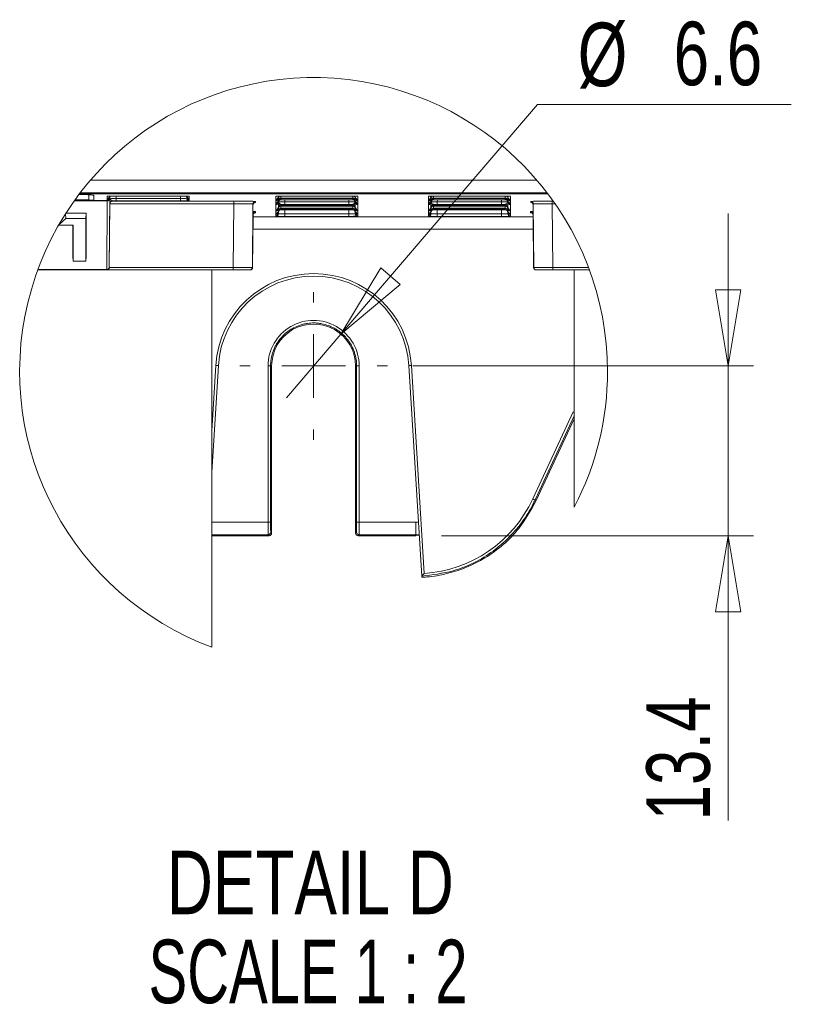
# Model space of a CAD drawing. Header units: millimetres. Extents: x 0 to 2100, y 0 to 1485.
# Tile 75 of 118: x 862 to 1018, y 871 to 1065. Entities that reach past the tile are written whole.
import ezdxf

# ---------------------------------------------------------------- set-up
doc = ezdxf.new("R2010")
doc.units = ezdxf.units.MM
doc.header["$LTSCALE"] = 5
doc.styles.add('SLDTEXTSTYLE1', font='TXT', dxfattribs={"width": 0.75})
doc.styles.add('SLDTEXTSTYLE2', font='TXT', dxfattribs={"width": 0.681818})
doc.dimstyles.new('SLDDIMSTYLE3', dxfattribs={"dimtxt": 12.5, "dimasz": 15, "dimexe": 0, "dimexo": 0.0625, "dimgap": 3.125, "dimtad": 0, "dimtih": 1, "dimtoh": 1, "dimdec": 1, "dimlfac": 0.4, "dimrnd": 1e-09, "dimzin": 12, "dimdsep": 46, "dimtxsty": 'SLDTEXTSTYLE1', "dimblk1": 'NONE', "dimblk2": 'CLOSED', "dimsah": 1, "dimcen": 0, "dimadec": 0, "dimazin": 3, "dimtfac": 1, "dimtmove": 0, "dimatfit": 3, "dimldrblk": 'NONE', "dimfxl": 0, "dimfrac": 2, "dimtolj": 1, "dimtzin": 12, "dimarcsym": 0})
doc.dimstyles.new('SLDDIMSTYLE4', dxfattribs={"dimtxt": 12.5, "dimasz": 15, "dimexe": 0, "dimexo": 0.0625, "dimgap": 3.125, "dimtad": 1, "dimdec": 1, "dimlfac": 0.4, "dimrnd": 1e-09, "dimzin": 12, "dimdsep": 46, "dimtxsty": 'SLDTEXTSTYLE1', "dimblk1": 'CLOSED', "dimblk2": 'CLOSED', "dimsah": 1, "dimcen": 0.09, "dimadec": 0, "dimazin": 3, "dimtfac": 1, "dimtmove": 0, "dimatfit": 0, "dimldrblk": 'CLOSED', "dimfxl": 0, "dimfrac": 2, "dimtolj": 1, "dimtzin": 12, "dimarcsym": 0})

# ---------------------------------------------------------------- blocks, each defined once
blk = doc.blocks.new('_CLOSED')
at = {"color": 0, "linetype": 'ByBlock', "lineweight": -2}
for p, q in [((-1, 0.166667), (0, 0)), ((-1, 0.166667), (-1, -0.166667)), ((0, 0), (-1, -0.166667)), ((0, 0), (-1, 0))]:
    blk.add_line(p, q, dxfattribs=at)
blk = doc.blocks.new('_D_29')
at = {"color": 7, "linetype": 'Continuous', "lineweight": 0}
for p, q in [((925.53, 1003.09), (964.16, 1048.22)), ((964.16, 1048.22), (1014.04, 1048.22)), ((914.81, 990.55), (925.53, 1003.09))]:
    blk.add_line(p, q, dxfattribs=at)
at = {"color": 7, "linetype": 'Continuous', "lineweight": 0, "xscale": 15, "yscale": 15, "rotation": 229.4405672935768}
blk.add_blockref('_CLOSED', (925.53, 1003.09, -328.13), dxfattribs=at)
at = {"color": 7, "linetype": 'Continuous', "lineweight": 0, "char_height": 12.5, "attachment_point": 1, "style": 'SLDTEXTSTYLE1'}
for s, insert in [('%%c', (972.1, 1064.33)), ('6.6', (990.95, 1064.52))]:
    blk.add_mtext(s, dxfattribs=dict(at, insert=insert))
blk = doc.blocks.new('_NONE')
blk = doc.blocks.new('_D_30')
at = {"color": 7, "linetype": 'Continuous', "lineweight": 0}
for p, q in [((1001.69, 996.82), (1001.69, 1026.82)), ((939.67, 996.82), (1006.69, 996.82)), ((1001.69, 963.44), (1001.69, 996.82)), ((945.3, 963.44), (1006.69, 963.44)), ((1001.69, 963.44), (1001.69, 907.44))]:
    blk.add_line(p, q, dxfattribs=at)
at = {"color": 7, "linetype": 'Continuous', "lineweight": 0, "xscale": 15, "yscale": 15}
for p, rotation in [((1001.69, 996.82, -328.13), 270.0000000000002), ((1001.69, 963.44, -328.13), 90.00000000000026)]:
    blk.add_blockref('_CLOSED', p, dxfattribs=dict(at, rotation=rotation))
at = {"color": 7, "linetype": 'Continuous', "lineweight": 0, "insert": (985.58, 907.44), "char_height": 12.5, "attachment_point": 1, "rotation": 90, "style": 'SLDTEXTSTYLE1'}
blk.add_mtext('13.4', dxfattribs=at)
blk = doc.blocks.new('SW_NOTE_5')
at = {"color": 0, "linetype": 'Continuous', "lineweight": 0, "char_height": 12.5, "attachment_point": 2}
for s, insert, style in [('DETAIL D', (33.98, 16.11), 'SLDTEXTSTYLE1'), ('SCALE 1 : 2', (33.52, -1.39), 'SLDTEXTSTYLE2')]:
    blk.add_mtext(s, dxfattribs=dict(at, insert=insert, style=style))
blk = doc.blocks.new('SW_CENTERMARKSYMBOL_6')
at = {"color": 0, "linetype": 'Continuous', "lineweight": 0}
for p, q in [((0, 12.5), (0, 14.5)), ((0, 0), (0, 6.25)), ((-12.5, 0), (-14.5, 0)), ((0, 0), (-6.25, 0)), ((0, 0), (0, -6.25)), ((0, 0), (6.25, 0)), ((12.5, 0), (14.5, 0)), ((0, -12.5), (0, -14.5))]:
    blk.add_line(p, q, dxfattribs=at)

msp = doc.modelspace()

# ---------------------------------------------------------------- linework, layer by layer
at = {"color": 7, "linetype": 'Continuous', "lineweight": 15}
for p, q in [((876.3, 1033.367), (964.041, 1033.367)), ((966.238, 1030.641), (874.103, 1030.641)), ((874.25, 1030.835), (875.173, 1030.835)), ((966.066, 1030.867), (874.275, 1030.867)), ((875.183, 1030.656), (875.173, 1030.835)), ((875.183, 1030.656), (966.227, 1030.656)), ((875.957, 1029.488), (875.957, 1030.488)), ((876.975, 1029.426), (876.975, 1030.426)), ((879.609, 1029.793), (879.609, 1030.221)), ((880.109, 1030.108), (880.109, 1030.104)), ((880.109, 1030.104), (880.109, 1029.893)), ((881.359, 1030.236), (893.981, 1030.236)), ((893.92, 1030.864), (966.069, 1030.864)), ((966.212, 1030.675), (893.92, 1030.675)), ((895.231, 1030.104), (895.231, 1030.108)), ((895.231, 1029.893), (895.231, 1030.104)), ((895.658, 1030.225), (895.678, 1030.224)), ((895.731, 1030.221), (895.731, 1029.793)), ((912.734, 1030.221), (912.798, 1030.225)), ((912.734, 1029.613), (912.734, 1030.221)), ((913.234, 1030.104), (913.234, 1029.893)), ((914.484, 1030.236), (927.106, 1030.236)), ((928.356, 1029.893), (928.356, 1030.104)), ((928.856, 1030.221), (928.856, 1029.613)), ((942.734, 1030.221), (942.798, 1030.225)), ((942.734, 1029.613), (942.734, 1030.221)), ((943.234, 1030.104), (943.234, 1029.893)), ((944.484, 1030.236), (957.106, 1030.236)), ((958.356, 1029.893), (958.356, 1030.104)), ((958.856, 1030.221), (958.856, 1029.613)), ((876.981, 1030.044), (876.981, 1029.977)), ((879.491, 1015.789), (879.608, 1029.295)), ((879.609, 1029.792), (879.609, 1029.793)), ((879.609, 1029.613), (879.609, 1029.792)), ((879.609, 1029.612), (879.609, 1029.613)), ((879.609, 1029.4), (879.609, 1029.612)), ((879.609, 1029.399), (879.609, 1029.4)), ((879.609, 1029.388), (879.609, 1029.399)), ((880.108, 1029.698), (879.991, 1016.192)), ((879.991, 1016.196), (880.101, 1028.722)), ((880.101, 1028.722), (880.101, 1028.783)), ((904.489, 1028.722), (880.101, 1028.722)), ((880.601, 1029.279), (880.601, 1029.222)), ((880.601, 1029.222), (904.489, 1029.222)), ((881.359, 1029.777), (881.359, 1029.277)), ((881.359, 1029.777), (893.981, 1029.777)), ((893.981, 1029.277), (881.359, 1029.277)), ((893.981, 1029.777), (893.981, 1029.277)), ((895.731, 1029.793), (895.731, 1029.792)), ((895.731, 1029.792), (895.731, 1029.613)), ((895.731, 1029.613), (895.731, 1029.612)), ((895.731, 1029.612), (895.731, 1029.4)), ((895.731, 1029.4), (895.731, 1029.399)), ((895.731, 1029.399), (895.731, 1029.293)), ((904.38, 1016.196), (904.489, 1028.722)), ((904.489, 1028.722), (904.489, 1029.222)), ((908.239, 1028.689), (908.13, 1016.192)), ((908.134, 1016.192), (908.241, 1028.461)), ((908.241, 1028.461), (908.239, 1028.689)), ((908.739, 1029.185), (908.741, 1028.957)), ((912.734, 1029.612), (912.734, 1029.613)), ((912.734, 1029.4), (912.734, 1029.612)), ((912.734, 1029.399), (912.734, 1029.4)), ((912.734, 1029.28), (912.734, 1029.399)), ((912.734, 1029.279), (912.734, 1029.28)), ((912.734, 1028.86), (912.734, 1029.279)), ((912.734, 1028.859), (912.734, 1028.86)), ((912.734, 1028.74), (912.734, 1028.859)), ((912.734, 1028.739), (912.734, 1028.74)), ((912.734, 1028.528), (912.734, 1028.739)), ((912.734, 1028.526), (912.734, 1028.528)), ((912.734, 1027.606), (912.734, 1028.526)), ((913.234, 1029.776), (913.234, 1029.772)), ((913.234, 1029.772), (913.234, 1029.353)), ((913.234, 1029.236), (913.234, 1029.232)), ((913.234, 1029.232), (913.234, 1029.02)), ((913.243, 1029.1), (913.243, 1029.106)), ((913.734, 1029.725), (913.734, 1029.513)), ((913.734, 1028.59), (913.734, 1028.379)), ((913.734, 1028.257), (913.734, 1027.839)), ((914.493, 1029.847), (927.098, 1029.847)), ((927.098, 1029.723), (914.493, 1029.723)), ((914.493, 1029.515), (927.098, 1029.515)), ((914.493, 1028.589), (914.493, 1029.089)), ((914.493, 1029.089), (927.098, 1029.089)), ((927.098, 1028.589), (914.493, 1028.589)), ((914.493, 1028.38), (927.098, 1028.38)), ((927.098, 1028.256), (914.493, 1028.256)), ((927.098, 1028.589), (927.098, 1029.089)), ((927.856, 1029.513), (927.856, 1029.725)), ((927.856, 1028.379), (927.856, 1028.59)), ((927.856, 1027.839), (927.856, 1028.257)), ((928.356, 1029.772), (928.356, 1029.776)), ((928.356, 1029.353), (928.356, 1029.772)), ((928.356, 1029.232), (928.356, 1029.236)), ((928.356, 1029.02), (928.356, 1029.232)), ((928.856, 1029.613), (928.856, 1029.612)), ((928.856, 1029.612), (928.856, 1029.4)), ((928.856, 1029.4), (928.856, 1029.399)), ((928.856, 1029.399), (928.856, 1029.28)), ((928.856, 1029.28), (928.856, 1029.279)), ((928.856, 1029.279), (928.856, 1028.86)), ((928.856, 1028.86), (928.856, 1028.859)), ((928.856, 1028.859), (928.856, 1028.74)), ((928.856, 1028.74), (928.856, 1028.739)), ((928.856, 1028.739), (928.856, 1028.528)), ((928.856, 1028.528), (928.856, 1028.526)), ((928.856, 1028.526), (928.856, 1027.606)), ((942.734, 1029.612), (942.734, 1029.613)), ((942.734, 1029.4), (942.734, 1029.612)), ((942.734, 1029.399), (942.734, 1029.4)), ((942.734, 1029.28), (942.734, 1029.399)), ((942.734, 1029.279), (942.734, 1029.28)), ((942.734, 1028.86), (942.734, 1029.279)), ((942.734, 1028.859), (942.734, 1028.86)), ((942.734, 1028.74), (942.734, 1028.859)), ((942.734, 1028.739), (942.734, 1028.74)), ((942.734, 1028.528), (942.734, 1028.739)), ((942.734, 1028.526), (942.734, 1028.528)), ((942.734, 1027.606), (942.734, 1028.526)), ((943.234, 1029.776), (943.234, 1029.772)), ((943.234, 1029.772), (943.234, 1029.353)), ((943.234, 1029.236), (943.234, 1029.232)), ((943.234, 1029.232), (943.234, 1029.02)), ((943.734, 1029.725), (943.734, 1029.513)), ((943.734, 1028.59), (943.734, 1028.379)), ((943.734, 1028.257), (943.734, 1027.839)), ((944.493, 1029.847), (957.098, 1029.847)), ((957.098, 1029.723), (944.493, 1029.723)), ((944.493, 1029.515), (957.098, 1029.515)), ((944.493, 1028.589), (944.493, 1029.089)), ((944.493, 1029.089), (957.098, 1029.089)), ((957.098, 1028.589), (944.493, 1028.589)), ((944.493, 1028.38), (957.098, 1028.38)), ((957.098, 1028.256), (944.493, 1028.256)), ((957.098, 1028.589), (957.098, 1029.089)), ((957.856, 1029.513), (957.856, 1029.725)), ((957.856, 1028.379), (957.856, 1028.59)), ((957.856, 1027.839), (957.856, 1028.257)), ((958.356, 1029.772), (958.356, 1029.776)), ((958.356, 1029.353), (958.356, 1029.772)), ((958.356, 1029.232), (958.356, 1029.236)), ((958.356, 1029.02), (958.356, 1029.232)), ((958.856, 1029.613), (958.856, 1029.612)), ((958.856, 1029.612), (958.856, 1029.4)), ((958.856, 1029.4), (958.856, 1029.399)), ((958.856, 1029.399), (958.856, 1029.28)), ((958.856, 1029.28), (958.856, 1029.279)), ((958.856, 1029.279), (958.856, 1028.86)), ((958.856, 1028.86), (958.856, 1028.859)), ((958.856, 1028.859), (958.856, 1028.74)), ((958.856, 1028.74), (958.856, 1028.739)), ((958.856, 1028.739), (958.856, 1028.528)), ((958.856, 1028.528), (958.856, 1028.526)), ((958.856, 1028.526), (958.856, 1027.606)), ((962.85, 1028.957), (962.852, 1029.185)), ((963.352, 1028.689), (963.35, 1028.461)), ((963.35, 1028.461), (963.457, 1016.192)), ((963.461, 1016.192), (963.352, 1028.689)), ((967.102, 1029.222), (967.279, 1029.222)), ((967.102, 1029.222), (967.102, 1028.722)), ((967.631, 1028.722), (967.102, 1028.722)), ((967.102, 1028.722), (967.211, 1016.196)), ((871.421, 1025.814), (871.398, 1026.748)), ((871.465, 1026.853), (875.433, 1026.853)), ((875.381, 1025.814), (875.433, 1026.853)), ((875.433, 1026.853), (875.433, 1018.402)), ((908.257, 1026.682), (908.165, 1016.192)), ((908.169, 1016.192), (908.259, 1026.454)), ((908.259, 1026.454), (908.257, 1026.682)), ((908.757, 1027.178), (908.759, 1026.949)), ((912.734, 1027.605), (912.734, 1027.606)), ((912.734, 1027.393), (912.734, 1027.605)), ((912.734, 1027.392), (912.734, 1027.393)), ((912.734, 1027.273), (912.734, 1027.392)), ((912.734, 1027.272), (912.734, 1027.273)), ((912.734, 1026.853), (912.734, 1027.272)), ((912.734, 1026.852), (912.734, 1026.853)), ((912.734, 1026.733), (912.734, 1026.852)), ((912.734, 1026.732), (912.734, 1026.733)), ((912.734, 1026.52), (912.734, 1026.732)), ((912.734, 1026.519), (912.734, 1026.52)), ((912.734, 1026.258), (912.734, 1026.519)), ((913.234, 1028.101), (913.234, 1028.097)), ((913.234, 1028.097), (913.234, 1027.886)), ((913.234, 1027.769), (913.234, 1027.765)), ((913.234, 1027.765), (913.234, 1027.346)), ((913.234, 1027.229), (913.234, 1027.225)), ((913.234, 1027.225), (913.234, 1027.013)), ((913.734, 1027.718), (913.734, 1027.506)), ((914.484, 1026.243), (914.484, 1026.743)), ((914.484, 1026.743), (927.106, 1026.743)), ((927.106, 1026.243), (914.484, 1026.243)), ((914.493, 1027.84), (927.098, 1027.84)), ((927.098, 1027.716), (914.493, 1027.716)), ((914.493, 1027.507), (927.098, 1027.507)), ((927.106, 1026.243), (927.106, 1026.743)), ((927.856, 1027.506), (927.856, 1027.718)), ((928.356, 1028.097), (928.356, 1028.101)), ((928.356, 1027.886), (928.356, 1028.097)), ((928.356, 1027.765), (928.356, 1027.769)), ((928.356, 1027.346), (928.356, 1027.765)), ((928.356, 1027.225), (928.356, 1027.229)), ((928.356, 1027.013), (928.356, 1027.225)), ((928.856, 1027.606), (928.856, 1027.605)), ((928.856, 1027.605), (928.856, 1027.393)), ((928.856, 1027.393), (928.856, 1027.392)), ((928.856, 1027.392), (928.856, 1027.273)), ((928.856, 1027.273), (928.856, 1027.272)), ((928.856, 1027.272), (928.856, 1026.853)), ((928.856, 1026.853), (928.856, 1026.852)), ((928.856, 1026.852), (928.856, 1026.733)), ((928.856, 1026.733), (928.856, 1026.732)), ((928.856, 1026.732), (928.856, 1026.52)), ((928.856, 1026.52), (928.856, 1026.519)), ((928.856, 1026.519), (928.856, 1026.258)), ((942.734, 1027.605), (942.734, 1027.606)), ((942.734, 1027.393), (942.734, 1027.605)), ((942.734, 1027.392), (942.734, 1027.393)), ((942.734, 1027.273), (942.734, 1027.392)), ((942.734, 1027.272), (942.734, 1027.273)), ((942.734, 1026.853), (942.734, 1027.272)), ((942.734, 1026.852), (942.734, 1026.853)), ((942.734, 1026.733), (942.734, 1026.852)), ((942.734, 1026.732), (942.734, 1026.733)), ((942.734, 1026.52), (942.734, 1026.732)), ((942.734, 1026.519), (942.734, 1026.52)), ((942.734, 1026.258), (942.734, 1026.519)), ((943.234, 1028.101), (943.234, 1028.097)), ((943.234, 1028.097), (943.234, 1027.886)), ((943.234, 1027.769), (943.234, 1027.765)), ((943.234, 1027.765), (943.234, 1027.346)), ((943.234, 1027.229), (943.234, 1027.225)), ((943.234, 1027.225), (943.234, 1027.013)), ((943.734, 1027.718), (943.734, 1027.506)), ((944.484, 1026.243), (944.484, 1026.743)), ((944.484, 1026.743), (957.106, 1026.743)), ((957.106, 1026.243), (944.484, 1026.243)), ((944.493, 1027.84), (957.098, 1027.84)), ((957.098, 1027.716), (944.493, 1027.716)), ((944.493, 1027.507), (957.098, 1027.507)), ((957.106, 1026.243), (957.106, 1026.743)), ((957.856, 1027.506), (957.856, 1027.718)), ((958.356, 1028.097), (958.356, 1028.101)), ((958.356, 1027.886), (958.356, 1028.097)), ((958.356, 1027.765), (958.356, 1027.769)), ((958.356, 1027.346), (958.356, 1027.765)), ((958.356, 1027.225), (958.356, 1027.229)), ((958.356, 1027.013), (958.356, 1027.225)), ((958.856, 1027.606), (958.856, 1027.605)), ((958.856, 1027.605), (958.856, 1027.393)), ((958.856, 1027.393), (958.856, 1027.392)), ((958.856, 1027.392), (958.856, 1027.273)), ((958.856, 1027.273), (958.856, 1027.272)), ((958.856, 1027.272), (958.856, 1026.853)), ((958.856, 1026.853), (958.856, 1026.852)), ((958.856, 1026.852), (958.856, 1026.733)), ((958.856, 1026.733), (958.856, 1026.732)), ((958.856, 1026.732), (958.856, 1026.52)), ((958.856, 1026.52), (958.856, 1026.519)), ((958.856, 1026.519), (958.856, 1026.258)), ((962.832, 1026.949), (962.834, 1027.178)), ((963.334, 1026.682), (963.332, 1026.454)), ((963.332, 1026.454), (963.422, 1016.192)), ((963.426, 1016.192), (963.334, 1026.682)), ((872.874, 1024.48), (870.029, 1024.48)), ((870.12, 1024.639), (871.421, 1025.814)), ((871.421, 1025.814), (875.381, 1025.814)), ((872.821, 1018.402), (872.821, 1024.48)), ((872.874, 1017.438), (872.874, 1024.48)), ((875.381, 1025.814), (875.381, 1017.438)), ((872.874, 1017.438), (872.821, 1018.402)), ((875.381, 1017.438), (872.874, 1017.438)), ((875.381, 1017.438), (875.433, 1018.402)), ((879.491, 1015.696), (865.933, 1015.696)), ((865.967, 1015.789), (879.491, 1015.789)), ((879.491, 1015.789), (879.491, 1015.696)), ((879.491, 1015.696), (879.491, 1015.696)), ((904.38, 1015.696), (879.491, 1015.696)), ((879.991, 1016.192), (879.991, 1016.196)), ((879.991, 1016.196), (904.38, 1016.196)), ((900.17, 1015.696), (900.17, 941.533)), ((904.38, 1015.696), (904.38, 1016.196)), ((907.63, 1015.696), (904.38, 1015.696)), ((907.634, 1015.696), (907.63, 1015.696)), ((907.665, 1015.696), (907.634, 1015.696)), ((907.669, 1015.696), (907.665, 1015.696)), ((908.13, 1016.192), (908.134, 1016.192)), ((908.165, 1016.192), (908.169, 1016.192)), ((963.422, 1016.192), (963.426, 1016.192)), ((963.457, 1016.192), (963.461, 1016.192)), ((963.926, 1015.696), (963.922, 1015.696)), ((963.961, 1015.696), (963.926, 1015.696)), ((963.961, 1015.696), (963.957, 1015.696)), ((967.211, 1015.696), (963.961, 1015.696)), ((967.211, 1016.196), (974.222, 1016.196)), ((967.211, 1016.196), (967.211, 1015.696)), ((974.408, 1015.696), (967.211, 1015.696)), ((971.42, 1015.696), (971.42, 969.048)), ((901.455, 996.895), (900.17, 975.886)), ((911.212, 966.113), (911.21, 996.814)), ((911.92, 996.819), (911.71, 996.819)), ((911.71, 996.819), (911.712, 966.117)), ((911.92, 963.944), (911.92, 996.819)), ((928.42, 996.819), (928.631, 996.819)), ((928.42, 996.819), (928.42, 963.944)), ((928.629, 966.117), (928.631, 996.819)), ((929.131, 996.814), (929.129, 966.113)), ((941.418, 955.493), (938.885, 996.895)), ((939.384, 996.917), (941.886, 956.012)), ((963.266, 970.67), (971.235, 987.767)), ((963.936, 970.366), (971.42, 986.41)), ((963.719, 970.467), (963.936, 970.366)), ((929.129, 966.113), (940.295, 966.113)), ((940.295, 963.635), (940.295, 966.113)), ((900.17, 963.444), (911.42, 963.444)), ((911.42, 963.444), (911.229, 963.635)), ((911.729, 964.135), (911.92, 963.944)), ((928.42, 963.944), (928.611, 964.135)), ((929.111, 963.635), (928.92, 963.444)), ((928.92, 963.444), (940.295, 963.444)), ((940.295, 963.635), (929.111, 963.635)), ((940.295, 963.444), (940.295, 963.635)), ((940.931, 963.455), (940.295, 963.444)), ((941.418, 955.493), (941.418, 955.493)), ((941.418, 955.493), (941.432, 955.258))]:
    msp.add_line(p, q, dxfattribs=at)
at = {"color": 8, "linetype": 'Continuous', "lineweight": 15}
for p, q in [((879.663, 1030.224), (879.609, 1030.221)), ((880.109, 1030.286), (880.109, 1030.108)), ((881.363, 1030.236), (881.359, 1029.777)), ((893.92, 1030.864), (893.92, 1030.675)), ((893.981, 1029.777), (893.977, 1030.236)), ((895.231, 1030.108), (895.231, 1030.286)), ((895.668, 1030.225), (895.731, 1030.221)), ((913.234, 1030.232), (913.234, 1030.108)), ((913.734, 1030.235), (913.734, 1029.846)), ((927.856, 1029.846), (927.856, 1030.235)), ((928.356, 1030.108), (928.356, 1030.232)), ((928.793, 1030.225), (928.856, 1030.221)), ((943.234, 1030.232), (943.234, 1030.108)), ((943.734, 1030.235), (943.734, 1029.846)), ((957.856, 1029.846), (957.856, 1030.235)), ((958.356, 1030.108), (958.356, 1030.232)), ((958.793, 1030.225), (958.856, 1030.221)), ((879.608, 1029.295), (873.114, 1029.295)), ((873.431, 1029.388), (879.609, 1029.388)), ((880.109, 1029.788), (880.111, 1029.921)), ((880.109, 1029.894), (880.109, 1029.884)), ((895.23, 1029.921), (895.231, 1029.788)), ((895.231, 1029.788), (895.231, 1029.894)), ((913.234, 1029.894), (913.234, 1029.776)), ((913.234, 1029.354), (913.234, 1029.236)), ((913.234, 1029.021), (913.234, 1028.101)), ((914.493, 1029.723), (914.493, 1029.847)), ((914.497, 1029.515), (914.493, 1029.089)), ((914.493, 1028.256), (914.493, 1028.38)), ((927.098, 1029.089), (927.094, 1029.515)), ((927.098, 1029.723), (927.098, 1029.847)), ((927.098, 1028.256), (927.098, 1028.38)), ((928.348, 1029.106), (928.348, 1029.1)), ((928.356, 1029.776), (928.356, 1029.894)), ((928.356, 1029.236), (928.356, 1029.354)), ((928.356, 1028.101), (928.356, 1029.021)), ((943.234, 1029.894), (943.234, 1029.776)), ((943.234, 1029.354), (943.234, 1029.236)), ((943.234, 1029.021), (943.234, 1028.101)), ((943.243, 1029.1), (943.243, 1029.106)), ((944.493, 1029.723), (944.493, 1029.847)), ((944.497, 1029.515), (944.493, 1029.089)), ((944.493, 1028.256), (944.493, 1028.38)), ((957.098, 1029.089), (957.094, 1029.515)), ((957.098, 1029.723), (957.098, 1029.847)), ((957.098, 1028.256), (957.098, 1028.38)), ((958.348, 1029.106), (958.348, 1029.1)), ((958.356, 1029.776), (958.356, 1029.894)), ((958.356, 1029.236), (958.356, 1029.354)), ((958.356, 1028.101), (958.356, 1029.021)), ((908.257, 1026.682), (908.226, 1026.687)), ((913.234, 1027.887), (913.234, 1027.769)), ((913.234, 1027.347), (913.234, 1027.229)), ((913.234, 1026.754), (913.237, 1027.058)), ((913.234, 1027.014), (913.234, 1026.754)), ((914.491, 1027.507), (914.484, 1026.743)), ((914.493, 1027.716), (914.493, 1027.84)), ((927.098, 1027.716), (927.098, 1027.84)), ((927.106, 1026.743), (927.1, 1027.507)), ((928.354, 1027.058), (928.356, 1026.754)), ((928.356, 1027.769), (928.356, 1027.887)), ((928.356, 1027.229), (928.356, 1027.347)), ((928.356, 1026.754), (928.356, 1027.014)), ((943.234, 1027.887), (943.234, 1027.769)), ((943.234, 1027.347), (943.234, 1027.229)), ((943.234, 1026.754), (943.237, 1027.058)), ((943.234, 1027.014), (943.234, 1026.754)), ((944.491, 1027.507), (944.484, 1026.743)), ((944.493, 1027.716), (944.493, 1027.84)), ((957.098, 1027.716), (957.098, 1027.84)), ((957.106, 1026.743), (957.1, 1027.507)), ((958.354, 1027.058), (958.356, 1026.754)), ((958.356, 1027.769), (958.356, 1027.887)), ((958.356, 1027.229), (958.356, 1027.347)), ((958.356, 1026.754), (958.356, 1027.014)), ((963.365, 1026.687), (963.334, 1026.682)), ((908.256, 1026.152), (963.335, 1026.152)), ((963.356, 1023.696), (908.235, 1023.696)), ((908.134, 1016.192), (908.165, 1016.192)), ((963.426, 1016.192), (963.457, 1016.192)), ((900.17, 984.067), (900.956, 996.917)), ((971.42, 986.989), (963.719, 970.467)), ((900.17, 966.113), (911.212, 966.113)), ((940.295, 966.113), (940.768, 966.12)), ((911.229, 963.635), (900.17, 963.635)), ((940.919, 963.651), (940.295, 963.635))]:
    msp.add_line(p, q, dxfattribs=at)
at = {"color": 8, "linetype": 'Continuous', "lineweight": 15, "flags": 128}
for points in [[(880.109, 1030.108), (880.11, 1030.205), (880.111, 1030.299)], [(884.492, 1030.724), (883.781, 1030.737), (883.294, 1030.753), (883.13, 1030.769), (883.156, 1030.776)], [(895.213, 1030.233), (895.221, 1030.201), (895.231, 1030.104)], [(913.253, 1030.232), (913.245, 1030.201), (913.234, 1030.104)], [(928.356, 1030.104), (928.346, 1030.201), (928.338, 1030.232)], [(943.253, 1030.232), (943.245, 1030.201), (943.234, 1030.104)], [(958.356, 1030.104), (958.346, 1030.201), (958.338, 1030.232)], [(913.234, 1029.776), (913.235, 1029.872), (913.235, 1029.898)], [(913.234, 1029.236), (913.235, 1029.332), (913.235, 1029.358)], [(943.234, 1029.776), (943.235, 1029.872), (943.235, 1029.898)], [(943.234, 1029.236), (943.235, 1029.332), (943.235, 1029.358)], [(913.234, 1027.769), (913.235, 1027.865), (913.235, 1027.891)], [(913.234, 1027.229), (913.235, 1027.325), (913.235, 1027.351)], [(943.234, 1027.769), (943.235, 1027.865), (943.235, 1027.891)], [(943.234, 1027.229), (943.235, 1027.325), (943.235, 1027.351)]]:
    msp.add_lwpolyline(points, dxfattribs=at)
at = {"color": 7, "linetype": 'Continuous', "lineweight": 15, "flags": 128}
for points in [[(893.92, 1030.675), (892.047, 1030.677), (890.23, 1030.681), (888.525, 1030.688), (886.985, 1030.697), (885.655, 1030.709), (884.576, 1030.722), (884.492, 1030.724)], [(880.108, 1029.698), (880.109, 1029.798), (880.109, 1029.861), (880.109, 1029.884)], [(928.348, 1029.1), (928.348, 1029.092), (928.349, 1028.931), (928.353, 1028.517), (928.356, 1028.198), (928.356, 1028.101)], [(904.38, 1016.196), (905.111, 1016.195), (905.815, 1016.195), (906.463, 1016.194), (907.031, 1016.193), (907.498, 1016.193), (907.844, 1016.192), (908.058, 1016.192), (908.13, 1016.192)], [(963.461, 1016.192), (963.533, 1016.192), (963.746, 1016.192), (964.093, 1016.193), (964.559, 1016.193), (965.128, 1016.194), (965.776, 1016.195), (966.479, 1016.195), (967.211, 1016.196)]]:
    msp.add_lwpolyline(points, dxfattribs=at)
at = {"color": 7, "linetype": 'Continuous', "lineweight": 0}
for start, end in [(0.00001, 249.75189), (332.47948, 0.00002)]:
    msp.add_arc((920.17, 995.75), 57.789, start, end, dxfattribs=at)
at = {"color": 7, "linetype": 'Continuous', "lineweight": 15}
for centre, radius, start, end in [((879.609, 1030.292), 0.5, 269.99853, 359.49873), ((879.609, 1030.293), 0.5, 269.99828, 359.16853), ((879.609, 1030.113), 0.5, 269.99853, 359.49873), ((879.609, 1030.112), 0.5, 269.99704, 359.16977), ((880.609, 1029.886), 0.5, 145.03637, 179.1772), ((891.454, 673.04), 357.832, 89.60514, 91.32893), ((894.731, 1029.886), 0.5, 0.8312, 43.97627), ((895.731, 1030.292), 0.5, 180.50066, 270.00208), ((895.731, 1030.293), 0.5, 180.83147, 270.00172), ((895.731, 1030.113), 0.5, 180.50066, 270.00208), ((895.731, 1030.112), 0.5, 180.83023, 270.00296), ((914.048, 979.978), 50.26, 89.50254, 91.49761), ((912.734, 1030.113), 0.5, 269.99853, 359.49873), ((912.734, 1030.112), 0.5, 269.99598, 359.16977), ((913.734, 1029.886), 0.5, 136.83463, 179.17447), ((927.543, 979.977), 50.261, 88.50241, 90.49744), ((927.857, 1029.886), 0.5, 0.82553, 43.16537), ((928.856, 1030.113), 0.5, 180.50066, 270.00208), ((928.856, 1030.112), 0.5, 180.83175, 270.0025), ((944.048, 979.977), 50.261, 89.50255, 91.4976), ((942.734, 1030.113), 0.5, 269.99823, 359.49904), ((942.734, 1030.112), 0.5, 269.99727, 359.16901), ((943.734, 1029.886), 0.5, 136.83463, 179.17447), ((957.543, 979.978), 50.261, 88.5024, 90.49745), ((957.857, 1029.886), 0.5, 0.82667, 43.16561), ((958.856, 1030.113), 0.5, 180.50096, 270.00177), ((958.856, 1030.112), 0.5, 180.83023, 270.00349), ((879.651, 1029.753), 0.46, 264.60135, 353.09731), ((803.598, 1030.636), 76.022, 358.98889, 359.05894), ((879.609, 1029.899), 0.5, 269.99853, 359.49873), ((879.609, 1029.9), 0.5, 269.99828, 359.16853), ((879.609, 1029.888), 0.5, 269.99976, 359.4975), ((880.601, 1028.779), 0.5, 89.99853, 179.49873), ((880.606, 1028.717), 0.505, 90.58297, 179.41596), ((880.957, 1055.329), 25.555, 268.0991, 270.90198), ((881.34, 1210.271), 180.993, 269.76597, 270.00613), ((894.384, 1055.329), 25.555, 269.09802, 271.9009), ((894.419, 1079.457), 50.181, 269.50096, 271.49918), ((895.731, 1029.899), 0.5, 180.50066, 270.00208), ((895.731, 1029.9), 0.5, 180.83147, 270.00172), ((895.731, 1029.793), 0.5, 180.50066, 270.00208), ((905.552, 907.496), 121.731, 88.4998, 90.50027), ((905.537, 933.888), 94.84, 88.36715, 90.63278), ((908.739, 1028.685), 0.5, 90.00005, 179.49721), ((908.741, 1028.457), 0.5, 89.99853, 179.49873), ((912.734, 1029.899), 0.5, 269.99853, 359.49873), ((912.734, 1029.9), 0.5, 269.99721, 359.16853), ((912.734, 1029.78), 0.5, 270.00065, 359.49877), ((912.734, 1029.779), 0.5, 269.9981, 359.16981), ((912.734, 1029.359), 0.5, 269.99853, 359.49873), ((912.734, 1029.36), 0.5, 269.99718, 359.17073), ((912.734, 1029.24), 0.5, 270.00065, 359.49877), ((912.734, 1029.239), 0.5, 269.9981, 359.16981), ((912.734, 1029.026), 0.5, 269.99853, 359.49873), ((912.734, 1029.028), 0.5, 269.99721, 359.16853), ((913.734, 1029.346), 0.5, 89.99828, 179.16853), ((913.734, 1029.225), 0.5, 89.99828, 179.16853), ((913.734, 1029.013), 0.5, 90.00134, 179.16764), ((913.734, 1028.09), 0.5, 89.99828, 179.16853), ((913.734, 1027.879), 0.5, 89.99704, 179.16977), ((913.734, 1027.757), 0.5, 90.00134, 179.16764), ((914.091, 1054.681), 25.596, 268.10048, 270.89889), ((914.474, 848.854), 180.993, 89.99387, 90.23403), ((914.474, 1210.716), 180.993, 269.76597, 270.00613), ((914.483, 843.614), 185.901, 89.99704, 90.23086), ((914.474, 1209.582), 180.993, 269.76597, 270.00613), ((914.474, 847.387), 180.993, 89.99387, 90.23403), ((914.474, 1209.249), 180.993, 269.76597, 270.00613), ((927.117, 848.854), 180.993, 89.76597, 90.00613), ((927.117, 1210.716), 180.993, 269.99387, 270.23403), ((927.107, 843.614), 185.901, 89.76914, 90.00296), ((927.499, 1054.681), 25.596, 269.10111, 271.89952), ((927.117, 1209.582), 180.993, 269.99387, 270.23403), ((927.117, 847.387), 180.993, 89.76597, 90.00613), ((927.117, 1209.249), 180.993, 269.99387, 270.23403), ((927.856, 1029.346), 0.5, 0.83147, 90.00172), ((927.856, 1029.225), 0.5, 0.83147, 90.00172), ((927.856, 1029.013), 0.5, 0.83236, 89.99866), ((927.856, 1028.09), 0.5, 0.83147, 90.00172), ((927.856, 1027.879), 0.5, 0.83023, 90.00296), ((927.856, 1027.757), 0.5, 0.83236, 89.99866), ((928.856, 1029.899), 0.5, 180.50066, 270.00208), ((928.856, 1029.9), 0.5, 180.83299, 270.00127), ((928.856, 1029.78), 0.5, 180.50062, 269.99996), ((928.856, 1029.779), 0.5, 180.83171, 270.00038), ((928.856, 1029.359), 0.5, 180.50066, 270.00208), ((928.856, 1029.36), 0.5, 180.83079, 270.0013), ((928.856, 1029.24), 0.5, 180.50062, 269.99996), ((928.856, 1029.239), 0.5, 180.83171, 270.00038), ((928.856, 1029.026), 0.5, 180.50066, 270.00208), ((928.856, 1029.028), 0.5, 180.83299, 270.00127), ((942.734, 1029.899), 0.5, 269.99823, 359.49904), ((942.734, 1029.9), 0.5, 269.99851, 359.16777), ((942.734, 1029.78), 0.5, 270.00034, 359.49907), ((942.734, 1029.779), 0.5, 269.9994, 359.16905), ((942.734, 1029.359), 0.5, 269.99823, 359.49904), ((942.734, 1029.36), 0.5, 269.99848, 359.16997), ((942.734, 1029.24), 0.5, 270.00034, 359.49907), ((942.734, 1029.239), 0.5, 269.9994, 359.16905), ((942.734, 1029.026), 0.5, 269.99823, 359.49904), ((942.734, 1029.028), 0.5, 269.99851, 359.16777), ((943.734, 1029.346), 0.5, 89.99775, 179.16853), ((943.734, 1029.225), 0.5, 89.99775, 179.16853), ((943.734, 1029.013), 0.5, 90.0008, 179.16764), ((943.734, 1028.09), 0.5, 89.99775, 179.16853), ((943.734, 1027.879), 0.5, 89.99651, 179.16977), ((943.734, 1027.757), 0.5, 90.0008, 179.16764), ((944.091, 1054.681), 25.596, 268.10048, 270.89889), ((944.474, 848.859), 180.988, 89.99387, 90.23403), ((944.474, 1210.712), 180.988, 269.76597, 270.00613), ((944.483, 843.619), 185.895, 89.99704, 90.23086), ((944.474, 1209.577), 180.988, 269.76597, 270.00613), ((944.474, 847.392), 180.988, 89.99387, 90.23403), ((944.474, 1209.244), 180.988, 269.76597, 270.00613), ((957.117, 848.857), 180.99, 89.76597, 90.00613), ((957.117, 1210.713), 180.99, 269.99387, 270.23403), ((957.107, 843.617), 185.897, 89.76914, 90.00296), ((957.499, 1054.681), 25.595, 269.1011, 271.89954), ((957.117, 1209.579), 180.99, 269.99387, 270.23403), ((957.117, 847.39), 180.99, 89.76597, 90.00613), ((957.117, 1209.246), 180.99, 269.99387, 270.23403), ((957.856, 1029.346), 0.5, 0.83223, 90.00149), ((957.856, 1029.225), 0.5, 0.83223, 90.00149), ((957.856, 1029.013), 0.5, 0.83312, 89.99843), ((957.856, 1028.09), 0.5, 0.83223, 90.00149), ((957.856, 1027.879), 0.5, 0.83099, 90.00273), ((957.856, 1027.757), 0.5, 0.83312, 89.99843), ((958.856, 1029.899), 0.5, 180.50096, 270.00177), ((958.856, 1029.9), 0.5, 180.83147, 270.00225), ((958.856, 1029.78), 0.5, 180.50093, 269.99966), ((958.856, 1029.779), 0.5, 180.83019, 270.00136), ((958.856, 1029.359), 0.5, 180.50096, 270.00177), ((958.856, 1029.36), 0.5, 180.82927, 270.00229), ((958.856, 1029.24), 0.5, 180.50093, 269.99966), ((958.856, 1029.239), 0.5, 180.83019, 270.00136), ((958.856, 1029.026), 0.5, 180.50096, 270.00177), ((958.856, 1029.028), 0.5, 180.83147, 270.00225), ((962.85, 1028.457), 0.5, 0.50096, 90.00177), ((966.039, 907.495), 121.731, 89.49973, 91.5002), ((962.852, 1028.685), 0.5, 0.50172, 90.00101), ((966.054, 933.887), 94.84, 89.36722, 91.63285), ((908.757, 1026.678), 0.5, 89.99853, 179.49873), ((908.759, 1026.449), 0.5, 89.99637, 179.50089), ((912.734, 1028.106), 0.5, 270.00065, 359.49877), ((912.734, 1028.105), 0.5, 269.99718, 359.17073), ((912.734, 1027.892), 0.5, 270.00065, 359.49877), ((912.734, 1027.893), 0.5, 269.99721, 359.16853), ((912.734, 1027.773), 0.5, 269.99853, 359.49873), ((912.734, 1027.772), 0.5, 269.99721, 359.16853), ((912.734, 1027.352), 0.5, 269.99637, 359.50089), ((912.734, 1027.353), 0.5, 269.99721, 359.16853), ((912.734, 1027.233), 0.5, 269.99853, 359.49873), ((912.734, 1027.232), 0.5, 269.99721, 359.16853), ((912.734, 1027.019), 0.5, 269.99976, 359.4975), ((912.734, 1027.021), 0.5, 270.00027, 359.16764), ((912.734, 1026.758), 0.5, 269.99976, 359.4975), ((914.047, 1076.421), 50.18, 268.5008, 270.49905), ((913.734, 1027.339), 0.5, 90.00134, 179.16764), ((913.734, 1027.218), 0.5, 89.99917, 179.16981), ((913.734, 1027.006), 0.5, 89.99828, 179.16853), ((914.083, 1052.362), 25.622, 268.10279, 270.89828), ((914.494, 836.747), 191.093, 90.00022, 90.22768), ((914.474, 1208.709), 180.993, 269.76597, 270.00613), ((914.474, 846.514), 180.993, 89.99387, 90.23403), ((927.097, 836.747), 191.093, 89.77232, 89.99978), ((927.117, 1208.709), 180.993, 269.99387, 270.23403), ((927.117, 846.514), 180.993, 89.76597, 90.00613), ((927.508, 1052.363), 25.623, 269.10174, 271.89719), ((927.543, 1076.423), 50.181, 269.50097, 271.49918), ((927.856, 1027.339), 0.5, 0.83236, 89.99866), ((927.856, 1027.218), 0.5, 0.83019, 90.00083), ((927.856, 1027.006), 0.5, 0.83147, 90.00172), ((928.856, 1028.106), 0.5, 180.50062, 269.99996), ((928.856, 1028.105), 0.5, 180.83079, 270.0013), ((928.856, 1027.892), 0.5, 180.50062, 269.99996), ((928.856, 1027.893), 0.5, 180.83299, 270.00127), ((928.856, 1027.773), 0.5, 180.50066, 270.00208), ((928.856, 1027.772), 0.5, 180.83299, 270.00127), ((928.856, 1027.352), 0.5, 180.4985, 270.00424), ((928.856, 1027.353), 0.5, 180.83299, 270.00127), ((928.856, 1027.233), 0.5, 180.50066, 270.00208), ((928.856, 1027.232), 0.5, 180.83299, 270.00127), ((928.856, 1027.019), 0.5, 180.50189, 270.00085), ((928.856, 1027.021), 0.5, 180.83388, 269.99821), ((928.856, 1026.758), 0.5, 180.50189, 270.00085), ((942.734, 1028.106), 0.5, 270.00034, 359.49907), ((942.734, 1028.105), 0.5, 269.99848, 359.16997), ((942.734, 1027.892), 0.5, 270.00034, 359.49907), ((942.734, 1027.893), 0.5, 269.99851, 359.16777), ((942.734, 1027.773), 0.5, 269.99823, 359.49904), ((942.734, 1027.772), 0.5, 269.99851, 359.16777), ((942.734, 1027.352), 0.5, 269.99607, 359.50119), ((942.734, 1027.353), 0.5, 269.99851, 359.16777), ((942.734, 1027.233), 0.5, 269.99823, 359.49904), ((942.734, 1027.232), 0.5, 269.99851, 359.16777), ((942.734, 1027.019), 0.5, 269.99945, 359.49781), ((942.734, 1027.021), 0.5, 270.00157, 359.16688), ((942.734, 1026.758), 0.5, 269.99945, 359.49781), ((944.047, 1076.422), 50.181, 268.50081, 270.49904), ((943.734, 1027.339), 0.5, 90.0008, 179.16764), ((943.734, 1027.218), 0.5, 89.99864, 179.16981), ((943.734, 1027.006), 0.5, 89.99775, 179.16853), ((944.083, 1052.363), 25.623, 268.10281, 270.89826), ((944.494, 836.753), 191.088, 90.00022, 90.22768), ((944.474, 1208.704), 180.988, 269.76597, 270.00613), ((944.474, 846.519), 180.988, 89.99387, 90.23403), ((957.097, 836.751), 191.089, 89.77232, 89.99978), ((957.117, 1208.706), 180.99, 269.99387, 270.23403), ((957.117, 846.517), 180.99, 89.76597, 90.00613), ((957.508, 1052.362), 25.622, 269.10173, 271.8972), ((957.544, 1076.422), 50.181, 269.50096, 271.49919), ((957.856, 1027.339), 0.5, 0.83312, 89.99843), ((957.856, 1027.218), 0.5, 0.83095, 90.0006), ((957.856, 1027.006), 0.5, 0.83223, 90.00149), ((958.856, 1028.106), 0.5, 180.50093, 269.99966), ((958.856, 1028.105), 0.5, 180.82927, 270.00229), ((958.856, 1027.892), 0.5, 180.50093, 269.99966), ((958.856, 1027.893), 0.5, 180.83147, 270.00225), ((958.856, 1027.773), 0.5, 180.50096, 270.00177), ((958.856, 1027.772), 0.5, 180.83147, 270.00225), ((958.856, 1027.352), 0.5, 180.49881, 270.00393), ((958.856, 1027.353), 0.5, 180.83147, 270.00225), ((958.856, 1027.233), 0.5, 180.50096, 270.00177), ((958.856, 1027.232), 0.5, 180.83147, 270.00225), ((958.856, 1027.019), 0.5, 180.50219, 270.00055), ((958.856, 1027.021), 0.5, 180.83236, 269.9992), ((958.856, 1026.758), 0.5, 180.50219, 270.00055), ((962.832, 1026.449), 0.5, 0.49881, 90.00393), ((962.834, 1026.678), 0.5, 0.50096, 90.00177), ((879.535, 1016.247), 0.46, 264.60199, 353.09667), ((879.491, 1016.196), 0.5, 270.00033, 359.50124), ((879.491, 1016.196), 0.5, 270.0034, 359.50244), ((920.17, 995.742), 19.25, 3.49998, 176.50002), ((907.63, 1016.196), 0.5, 270.00002, 359.50155), ((907.634, 1016.196), 0.5, 270.00002, 359.50155), ((907.665, 1016.196), 0.5, 270.00215, 359.49942), ((907.669, 1016.196), 0.5, 270.00063, 359.50094), ((963.922, 1016.196), 0.5, 180.49876, 269.99967), ((963.926, 1016.196), 0.5, 180.49952, 269.99891), ((963.957, 1016.196), 0.5, 180.49876, 269.99967), ((963.961, 1016.196), 0.5, 180.49876, 269.99967), ((920.17, 995.75), 18.75, 3.49999, 176.50001), ((920.17, 996.815), 8.961, 359.99568, 180.00432), ((920.17, 996.819), 8.25, 359.99994, 180.00006), ((901.52, 1004.096), 7.201, 265.51189, 269.48738), ((911.333, 1011.4), 14.587, 269.5174, 271.48151), ((929.008, 1011.399), 14.585, 268.51842, 270.48265), ((938.821, 1004.095), 7.201, 270.51252, 274.48821), ((940.17, 981.435), 25.481, 273.86137, 335.00788), ((966.751, 977.859), 7.989, 244.13213, 247.69227), ((1001.479, 965.504), 90.269, 179.61337, 181.18636), ((911.334, 980.749), 14.637, 269.52295, 271.48025), ((969.487, 965.63), 57.777, 179.51676, 181.48289), ((870.829, 965.63), 57.802, 358.51727, 0.48255), ((929.007, 980.748), 14.636, 268.51966, 270.47714), ((838.823, 965.504), 90.308, 358.81377, 0.38607), ((911.229, 964.135), 0.5, 270.00471, 359.99636), ((911.42, 963.944), 0.5, 269.99985, 0.00122), ((928.92, 963.944), 0.5, 179.99727, 270.00167), ((929.111, 964.135), 0.5, 180.00576, 269.99317)]:
    msp.add_arc(centre, radius, start, end, dxfattribs=at)
at = {"color": 8, "linetype": 'Continuous', "lineweight": 15}
for centre, radius, start, end in [((880.609, 1030.097), 0.5, 156.49575, 179.17892), ((913.734, 1029.764), 0.5, 110.10358, 179.16224), ((927.856, 1029.764), 0.5, 0.83244, 69.90175), ((943.734, 1029.764), 0.5, 110.10358, 179.16224), ((957.856, 1029.764), 0.5, 0.83315, 69.90181), ((908.25, 1020.013), 7.182, 85.95309, 90.15693), ((963.341, 1020.013), 7.182, 89.84307, 94.04691), ((983.39, 1013.838), 28.765, 245.00386, 245.41004)]:
    msp.add_arc(centre, radius, start, end, dxfattribs=at)
at = {"color": 7, "linetype": 'Continuous', "lineweight": 15}
for points, knots in [([(874.009, 1030.517), (874.062, 1030.517), (874.479, 1030.516), (875.073, 1030.507), (875.669, 1030.508), (875.901, 1030.492), (875.957, 1030.488)], [0, 0, 0, 0, 0.08167703, 0.64195381, 0.91384688, 1, 1, 1, 1]), ([(875.957, 1030.45), (876.122, 1030.45), (876.461, 1030.448), (876.8, 1030.434), (876.975, 1030.426)], [0, 0, 0, 0, 0.4844406, 1, 1, 1, 1]), ([(879.659, 1030.224), (879.661, 1030.224), (879.677, 1030.225), (879.694, 1030.225), (879.708, 1030.226)], [0, 0, 0, 0, 0.1450556, 1, 1, 1, 1]), ([(879.708, 1030.226), (879.754, 1030.227), (879.892, 1030.23), (880.165, 1030.232), (880.578, 1030.235), (880.99, 1030.236), (881.267, 1030.236), (881.359, 1030.236)], [0, 0, 0, 0, 0.0845198, 0.2509311, 0.4962016, 0.8330468, 1, 1, 1, 1]), ([(893.981, 1030.236), (894.092, 1030.236), (894.385, 1030.236), (894.798, 1030.235), (895.201, 1030.232), (895.466, 1030.23), (895.612, 1030.226), (895.658, 1030.225)], [0, 0, 0, 0, 0.1969661, 0.5250946, 0.7379224, 0.9180161, 1, 1, 1, 1]), ([(876.975, 1029.426), (876.792, 1029.419), (876.1, 1029.393), (874.855, 1029.395), (873.773, 1029.388), (873.2, 1029.387), (873.179, 1029.387)], [0, 0, 0, 0, 0.1448177, 0.546924, 0.9837696, 1, 1, 1, 1]), ([(873.199, 1029.414), (873.26, 1029.414), (873.459, 1029.415), (873.743, 1029.419), (873.991, 1029.418), (874.1, 1029.425), (874.126, 1029.427)], [0, 0, 0, 0, 0.1977958, 0.6447478, 0.9185763, 1, 1, 1, 1]), ([(874.126, 1029.427), (874.1, 1029.429), (873.989, 1029.437), (873.741, 1029.436), (873.465, 1029.44), (873.273, 1029.441), (873.218, 1029.441)], [0, 0, 0, 0, 0.0860732, 0.3660833, 0.8200649, 1, 1, 1, 1]), ([(873.275, 1029.52), (873.573, 1029.52), (874.235, 1029.518), (875.073, 1029.507), (875.669, 1029.508), (875.901, 1029.492), (875.957, 1029.488)], [0, 0, 0, 0, 0.3330929, 0.7399787, 0.9374336, 1, 1, 1, 1]), ([(875.957, 1029.488), (875.914, 1029.485), (875.734, 1029.472), (875.184, 1029.472), (874.678, 1029.466), (874.31, 1029.462)], [0, 0, 0, 0, 0.0787738, 0.3290124, 1, 1, 1, 1]), ([(874.31, 1029.462), (874.717, 1029.459), (875.43, 1029.454), (876.319, 1029.453), (876.8, 1029.433), (876.975, 1029.426)], [0, 0, 0, 0, 0.4576504, 0.8030859, 1, 1, 1, 1]), ([(880.101, 1028.783), (880.101, 1028.818), (880.102, 1028.958), (880.105, 1029.237), (880.107, 1029.535), (880.109, 1029.73), (880.109, 1029.786), (880.109, 1029.788)], [0, 0, 0, 0, 0.1025112, 0.4200906, 0.832768, 0.9924196, 1, 1, 1, 1]), ([(880.109, 1029.788), (880.109, 1029.787), (880.109, 1029.758), (880.134, 1029.642), (880.277, 1029.492), (880.435, 1029.34), (880.558, 1029.295), (880.601, 1029.279)], [0, 0, 0, 0, 0.0052281, 0.1178575, 0.4718172, 0.8179026, 1, 1, 1, 1]), ([(913.234, 1028.101), (913.235, 1028.133), (913.236, 1028.272), (913.238, 1028.549), (913.241, 1028.847), (913.242, 1029.041), (913.243, 1029.097), (913.243, 1029.1)], [0, 0, 0, 0, 0.09638156, 0.41613001, 0.83162585, 0.99236784, 1, 1, 1, 1]), ([(913.243, 1029.1), (913.243, 1029.098), (913.243, 1029.069), (913.268, 1028.953), (913.411, 1028.803), (913.569, 1028.651), (913.692, 1028.606), (913.734, 1028.59)], [0, 0, 0, 0, 0.0052281, 0.1178578, 0.4718258, 0.8179022, 1, 1, 1, 1]), ([(927.856, 1028.59), (927.899, 1028.606), (928.022, 1028.651), (928.18, 1028.803), (928.323, 1028.953), (928.348, 1029.069), (928.348, 1029.098), (928.348, 1029.1)], [0, 0, 0, 0, 0.1820974, 0.5281828, 0.8821425, 0.9947719, 1, 1, 1, 1]), ([(943.234, 1028.101), (943.235, 1028.133), (943.236, 1028.272), (943.238, 1028.549), (943.241, 1028.847), (943.242, 1029.041), (943.243, 1029.097), (943.243, 1029.1)], [0, 0, 0, 0, 0.0963816, 0.41613, 0.8316259, 0.9923678, 1, 1, 1, 1]), ([(943.243, 1029.1), (943.243, 1029.098), (943.243, 1029.069), (943.268, 1028.953), (943.411, 1028.803), (943.569, 1028.651), (943.692, 1028.606), (943.734, 1028.59)], [0, 0, 0, 0, 0.0052281, 0.1178571, 0.4718192, 0.8179033, 1, 1, 1, 1]), ([(957.856, 1028.59), (957.899, 1028.606), (958.022, 1028.651), (958.18, 1028.803), (958.323, 1028.953), (958.348, 1029.069), (958.348, 1029.098), (958.348, 1029.1)], [0, 0, 0, 0, 0.1820976, 0.5281785, 0.8821423, 0.9947719, 1, 1, 1, 1]), ([(958.348, 1029.1), (958.348, 1029.097), (958.348, 1029.041), (958.35, 1028.847), (958.353, 1028.549), (958.355, 1028.272), (958.356, 1028.133), (958.356, 1028.101)], [0, 0, 0, 0, 0.0076322, 0.1683742, 0.58387, 0.9036184, 1, 1, 1, 1]), ([(928.631, 996.819), (928.62, 997.153), (928.601, 997.721), (928.469, 998.514), (928.299, 999.203), (928.068, 999.883), (927.78, 1000.54), (927.441, 1001.166), (927.052, 1001.759), (926.608, 1002.325), (926.12, 1002.849), (925.592, 1003.327), (925.028, 1003.759), (924.423, 1004.146), (923.788, 1004.479), (922.911, 1004.848), (921.991, 1005.106), (921.049, 1005.244), (920.099, 1005.303), (919.145, 1005.241), (918.211, 1005.06), (917.295, 1004.801), (916.415, 1004.427), (915.594, 1003.947), (914.815, 1003.4), (914.109, 1002.756), (913.492, 1002.03), (913.079, 1001.451), (912.715, 1000.841), (912.401, 1000.195), (912.147, 999.534), (911.888, 998.647), (911.732, 997.74), (911.715, 997.051), (911.71, 996.819)], [0, 0, 0, 0, 0.037705, 0.0640816, 0.0906421, 0.1177803, 0.1451177, 0.1714949, 0.198055, 0.2251928, 0.252531, 0.2789075, 0.3054674, 0.332605, 0.3599423, 0.3863182, 0.4399665, 0.467303, 0.493678, 0.5473247, 0.5746599, 0.6010349, 0.6546806, 0.6820153, 0.7083906, 0.7620364, 0.7893713, 0.8157473, 0.8423056, 0.8694424, 0.896778, 0.9221706, 0.9737542, 1, 1, 1, 1]), ([(963.719, 970.467), (963.574, 970.167), (962.85, 968.661), (960.539, 964.928), (955.551, 959.959), (948.508, 956.347), (943.513, 955.745), (941.418, 955.493)], [0, 0, 0, 0, 0.0355436, 0.1781206, 0.4659499, 0.7760205, 1, 1, 1, 1]), ([(941.432, 955.258), (941.765, 955.278), (943.433, 955.379), (947.763, 956.101), (954.281, 958.825), (960.382, 964.004), (962.878, 968.472), (963.936, 970.366)], [0, 0, 0, 0, 0.0352302, 0.1765387, 0.4617427, 0.7718559, 1, 1, 1, 1]), ([(941.886, 956.012), (941.885, 956.01), (941.839, 955.959), (941.739, 955.845), (941.607, 955.698), (941.503, 955.583), (941.448, 955.523), (941.425, 955.5), (941.418, 955.493)], [0, 0, 0, 0, 0.0100908, 0.2951327, 0.6490195, 0.858887, 0.9594038, 1, 1, 1, 1])]:
    msp.add_open_spline(points, degree=3, knots=knots, dxfattribs=at)
at = {"color": 8, "linetype": 'Continuous', "lineweight": 15}
for points, knots in [([(879.609, 1030.221), (879.62, 1030.222), (879.652, 1030.225), (879.685, 1030.225), (879.708, 1030.226)], [0, 0, 0, 0, 0.32154561, 1, 1, 1, 1]), ([(895.23, 1030.293), (895.23, 1030.263), (895.231, 1030.202), (895.231, 1030.14), (895.231, 1030.108)], [0, 0, 0, 0, 0.4778086, 1, 1, 1, 1]), ([(895.658, 1030.225), (895.675, 1030.225), (895.7, 1030.225), (895.724, 1030.222), (895.731, 1030.221)], [0, 0, 0, 0, 0.69977847, 1, 1, 1, 1]), ([(913.563, 1029.815), (913.579, 1029.802), (913.628, 1029.758), (913.691, 1029.738), (913.734, 1029.725)], [0, 0, 0, 0, 0.3116636, 1, 1, 1, 1]), ([(913.563, 1028.348), (913.579, 1028.334), (913.628, 1028.291), (913.691, 1028.271), (913.734, 1028.257)], [0, 0, 0, 0, 0.3116751, 1, 1, 1, 1]), ([(927.856, 1029.725), (927.9, 1029.738), (927.962, 1029.757), (928.009, 1029.799), (928.023, 1029.812)], [0, 0, 0, 0, 0.7071908, 1, 1, 1, 1]), ([(927.856, 1028.257), (927.9, 1028.271), (927.962, 1028.29), (928.009, 1028.332), (928.023, 1028.345)], [0, 0, 0, 0, 0.7071358, 1, 1, 1, 1]), ([(928.355, 1029.898), (928.355, 1029.889), (928.356, 1029.848), (928.356, 1029.808), (928.356, 1029.776)], [0, 0, 0, 0, 0.2116914, 1, 1, 1, 1]), ([(928.355, 1029.358), (928.355, 1029.35), (928.356, 1029.309), (928.356, 1029.268), (928.356, 1029.236)], [0, 0, 0, 0, 0.2157613, 1, 1, 1, 1]), ([(943.563, 1029.815), (943.579, 1029.802), (943.628, 1029.758), (943.691, 1029.738), (943.734, 1029.725)], [0, 0, 0, 0, 0.311689, 1, 1, 1, 1]), ([(943.563, 1028.348), (943.579, 1028.334), (943.628, 1028.291), (943.691, 1028.271), (943.734, 1028.257)], [0, 0, 0, 0, 0.3117006, 1, 1, 1, 1]), ([(957.856, 1029.725), (957.9, 1029.738), (957.962, 1029.757), (958.009, 1029.799), (958.023, 1029.812)], [0, 0, 0, 0, 0.70720426, 1, 1, 1, 1]), ([(957.856, 1028.257), (957.9, 1028.271), (957.962, 1028.29), (958.009, 1028.332), (958.023, 1028.345)], [0, 0, 0, 0, 0.7071493, 1, 1, 1, 1]), ([(958.355, 1029.898), (958.355, 1029.889), (958.356, 1029.848), (958.356, 1029.808), (958.356, 1029.776)], [0, 0, 0, 0, 0.2116914, 1, 1, 1, 1]), ([(958.355, 1029.358), (958.355, 1029.35), (958.356, 1029.309), (958.356, 1029.268), (958.356, 1029.236)], [0, 0, 0, 0, 0.215761, 1, 1, 1, 1]), ([(913.563, 1027.808), (913.579, 1027.795), (913.628, 1027.751), (913.691, 1027.731), (913.734, 1027.718)], [0, 0, 0, 0, 0.3116751, 1, 1, 1, 1]), ([(927.856, 1027.718), (927.9, 1027.731), (927.962, 1027.75), (928.009, 1027.792), (928.023, 1027.805)], [0, 0, 0, 0, 0.7071358, 1, 1, 1, 1]), ([(928.355, 1027.891), (928.355, 1027.883), (928.356, 1027.842), (928.356, 1027.801), (928.356, 1027.769)], [0, 0, 0, 0, 0.2157613, 1, 1, 1, 1]), ([(928.355, 1027.351), (928.355, 1027.343), (928.356, 1027.302), (928.356, 1027.261), (928.356, 1027.229)], [0, 0, 0, 0, 0.2157613, 1, 1, 1, 1]), ([(943.563, 1027.808), (943.579, 1027.795), (943.628, 1027.751), (943.691, 1027.731), (943.734, 1027.718)], [0, 0, 0, 0, 0.3117006, 1, 1, 1, 1]), ([(957.856, 1027.718), (957.9, 1027.731), (957.962, 1027.75), (958.009, 1027.792), (958.023, 1027.805)], [0, 0, 0, 0, 0.7071493, 1, 1, 1, 1]), ([(958.355, 1027.891), (958.355, 1027.883), (958.356, 1027.842), (958.356, 1027.801), (958.356, 1027.769)], [0, 0, 0, 0, 0.215761, 1, 1, 1, 1]), ([(958.355, 1027.351), (958.355, 1027.343), (958.356, 1027.302), (958.356, 1027.261), (958.356, 1027.229)], [0, 0, 0, 0, 0.215761, 1, 1, 1, 1])]:
    msp.add_open_spline(points, degree=3, knots=knots, dxfattribs=at)

# ---------------------------------------------------------------- block references
at = {"color": 7, "linetype": 'Continuous', "lineweight": 0}
for name, p in [('SW_CENTERMARKSYMBOL_6', (920.17, 996.819)), ('SW_NOTE_5', (885.552, 885.4))]:
    msp.add_blockref(name, p, dxfattribs=at)

# ---------------------------------------------------------------- dimensions: what is measured, and where the dimension line sits
dim = msp.add_diameter_dim_2p(p1=(914.806, 990.551), p2=(925.535, 1003.086), dimstyle='SLDDIMSTYLE3', dxfattribs=at)
dim.commit()
dim.dimension.update_dxf_attribs({"geometry": '_D_29', "text_midpoint": (993.071, 1058.8), "dimtype": 163})
dim = msp.add_linear_dim(base=(1001.693921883, 996.818626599), p1=(940.295392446, 963.443626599), p2=(934.670392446, 996.818626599), angle=90, dimstyle='SLDDIMSTYLE4', dxfattribs=at)
dim.commit()
dim.dimension.update_dxf_attribs({"geometry": '_D_30', "text_midpoint": (1001.693921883, 923.606358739), "dimtype": 160})

doc.saveas('drawing.dxf')
